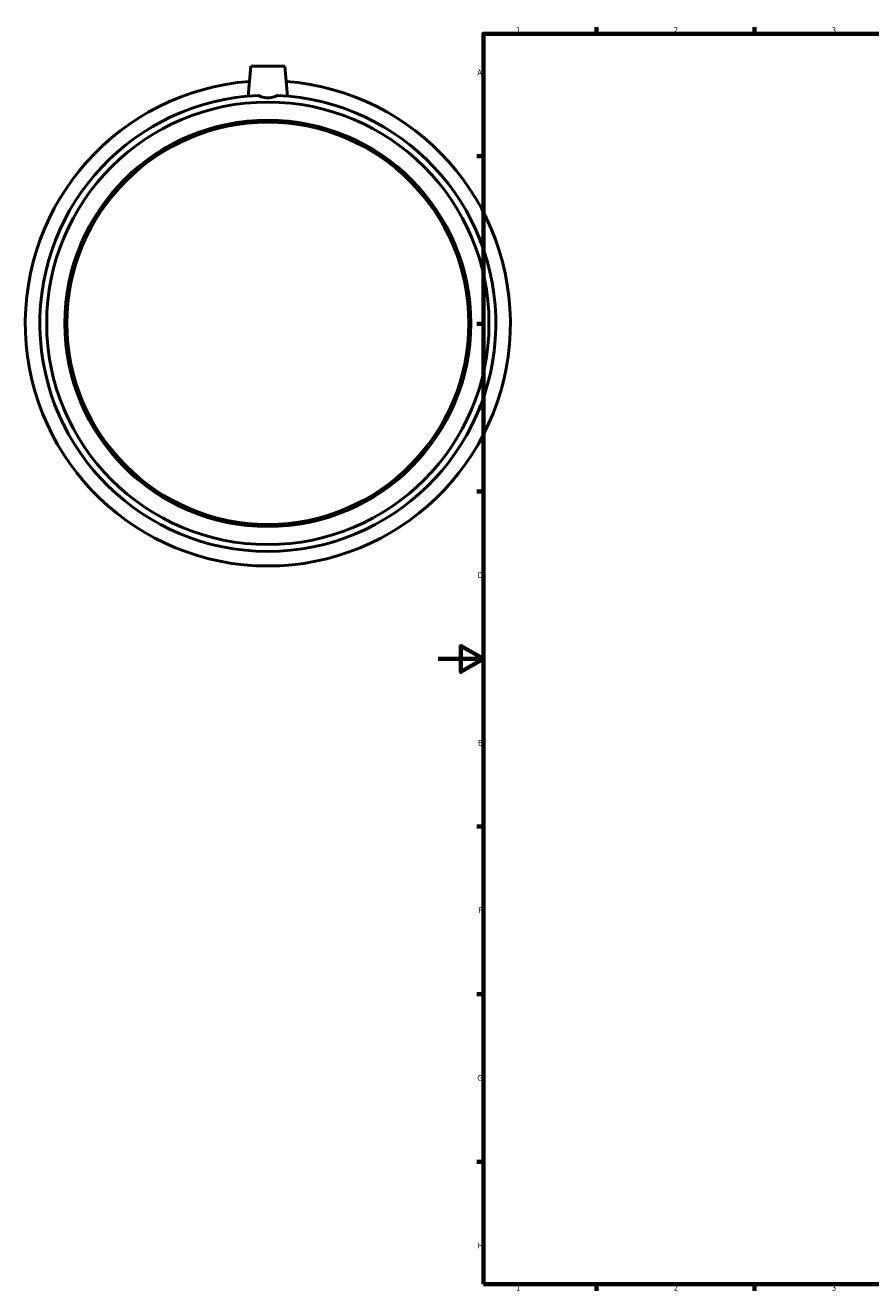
# Model space of a CAD drawing. Header units: millimetres. Extents: x -183 to 1111, y -235 to 1241.
# Tile 1 of 7: x -183 to 192, y 17 to 578. Entities that reach past the tile are written whole.
import ezdxf

# ---------------------------------------------------------------- set-up
doc = ezdxf.new("R2010")
doc.units = ezdxf.units.MM
doc.layers.add('Border (ISO)', color=7, linetype='Continuous', lineweight=70)
doc.layers.add('Visible (ISO)', color=7, linetype='Continuous', lineweight=50)
doc.styles.add('Note Text (ISO)', font='tahoma.ttf')

# ---------------------------------------------------------------- blocks, each defined once
blk = doc.blocks.new('Borders Default Border')
at = {"layer": 'Border (ISO)'}
for p, q in [((70.08, 574), (70.08, 576.9)), ((140.17, 574), (140.17, 576.9)), ((20, 519.75), (17.1, 519.75)), ((20, 445.5), (17.1, 445.5)), ((20, 371.25), (17.1, 371.25)), ((20, 222.75), (17.1, 222.75)), ((20, 148.5), (17.1, 148.5)), ((20, 74.25), (17.1, 74.25)), ((70.08, 20), (70.08, 17.1)), ((140.17, 20), (140.17, 17.1))]:
    blk.add_line(p, q, dxfattribs=at)
at = {"layer": 'Border (ISO)', "flags": 128}
for points in [[(20, 20), (20, 574), (821, 574), (821, 20), (20, 20)], [(0, 297), (20, 297), (10, 302.77), (10, 291.23), (20, 297)]]:
    blk.add_lwpolyline(points, dxfattribs=at)
at = {"layer": 'Border (ISO)', "color": 232, "true_color": 0xca0064, "char_height": 2.5, "attachment_point": 7, "style": 'Note Text (ISO)'}
for s, insert in [('1', (34.48, 574.4)), ('2', (104.37, 574.4)), ('3', (174.43, 574.35)), ('A', (17.29, 555.62)), ('B', (17.59, 481.37)), ('C', (17.43, 407.08)), ('D', (17.43, 332.88)), ('E', (17.64, 258.63)), ('F', (17.7, 184.38)), ('G', (17.31, 110.08)), ('H', (17.44, 35.88)), ('1', (34.48, 17.1)), ('2', (104.37, 17.1)), ('3', (174.43, 17.05))]:
    blk.add_mtext(s, dxfattribs=dict(at, insert=insert))

msp = doc.modelspace()

# ---------------------------------------------------------------- linework, layer by layer
at = {"layer": 'Visible (ISO)'}
for p, q in [((-83.041, 559.677), (-84.207, 546.355)), ((-68.041, 559.677), (-83.041, 559.677)), ((-68.041, 559.677), (-66.876, 546.355))]:
    msp.add_line(p, q, dxfattribs=at)
for radius in [98.018, 90, 89.1]:
    msp.add_circle((-75.541, 445.677), radius, dxfattribs=at)
for radius, start, end in [(107.5, 94.3188, 85.6812), (101.05, 92.36421, 87.63579)]:
    msp.add_arc((-75.541, 445.677), radius, start, end, dxfattribs=at)
msp.add_open_spline([(-71.373, 546.641), (-71.776, 546.413), (-72.217, 546.21), (-73.582, 545.729), (-74.581, 545.561), (-76.502, 545.561), (-77.501, 545.729), (-78.866, 546.21), (-79.307, 546.413), (-79.71, 546.641)], degree=3, knots=[1.47655372, 1.47655372, 1.47655372, 1.47655372, 1.62633797, 1.62633797, 1.91435394, 1.91435394, 2.20236992, 2.20236992, 2.35215417, 2.35215417, 2.35215417, 2.35215417], dxfattribs=at)

# ---------------------------------------------------------------- block references
msp.add_blockref('Borders Default Border', (0, 0))

doc.saveas('drawing.dxf')
